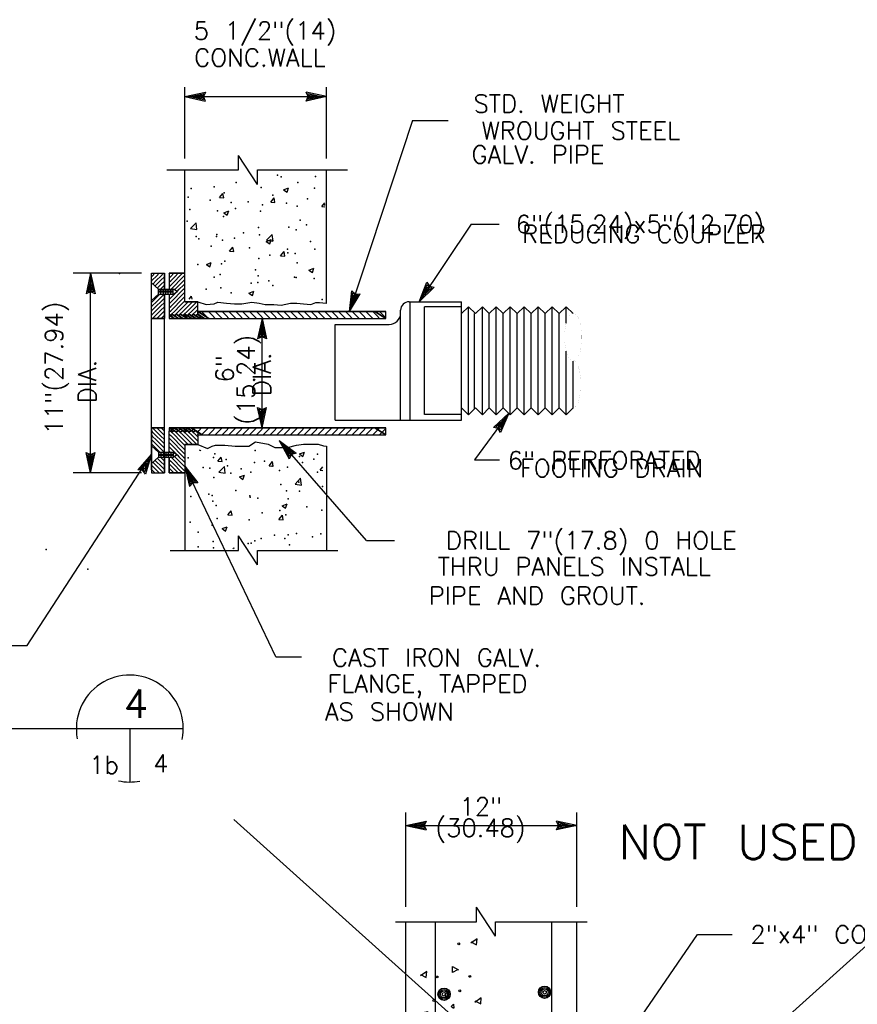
# Model space of a CAD drawing. Extents: x -17 to 2859, y -14 to 3983.
# Tile 14 of 39: x -1 to 5, y 1 to 8. Entities that reach past the tile are written whole.
import ezdxf
from ezdxf.enums import TextEntityAlignment as Align

# ---------------------------------------------------------------- set-up
doc = ezdxf.new("R2010")
doc.units = 0
doc.header["$LTSCALE"] = 25.4
doc.header["$MEASUREMENT"] = 0
doc.layers.get('0').update_dxf_attribs({"linetype": 'CONTINUOUS'})
doc.layers.add('PAN_RS', color=7, linetype='CONTINUOUS')
doc.layers.add('PAN_TS', color=7, linetype='CONTINUOUS')
doc.styles.add('TXT_SHX', font='txt.shx')

# ---------------------------------------------------------------- blocks, each defined once
blk = doc.blocks.new('LT1')
at = {"layer": 'PAN_TS', "color": 24, "linetype": 'CONTINUOUS'}
for p, q in [((0, 0), (-0.0015, -0.000325)), ((-0.0015, -0.000325), (-0.00135, 0)), ((0, 0), (-0.001488, 0.000325)), ((-0.00135, 0), (-0.001488, 0.000325)), ((-0.000387, -0.000013), (-0.001362, 0.000212)), ((-0.001275, 0), (-0.001362, 0.000212)), ((-0.001362, -0.000212), (-0.001275, 0)), ((-0.000763, 0), (-0.001225, 0.0001)), ((-0.001187, 0), (-0.001225, 0.0001)), ((-0.000763, 0), (-0.001225, -0.0001)), ((-0.001225, -0.0001), (-0.001187, 0)), ((-0.000387, -0.000013), (-0.001362, -0.000212))]:
    blk.add_line(p, q, dxfattribs=at)
blk = doc.blocks.new('REBAR3')
at = {"layer": 'PAN_TS', "color": 24, "linetype": 'CONTINUOUS'}
for radius in [0.00482, 0.00374, 0.00274, 0.00138]:
    blk.add_circle((0.00017, -0.0048), radius, dxfattribs=at)
blk = doc.blocks.new('CONC')
at = {"layer": 'PAN_RS', "color": 24, "linetype": 'CONTINUOUS'}
blk.add_line((-0.0007, 0.001762), (-0.000463, 0.001975), dxfattribs=at)
for points in [[(-0.003438, 0.002275), (-0.00365, 0.002638), (-0.003187, 0.002638), (-0.003438, 0.002213)], [(0.002312, 0.002213), (0.0021, 0.001788), (0.002525, 0.00175), (0.002213, 0.002213)], [(-0.00515, 0.00165), (-0.005363, 0.001225), (-0.004938, 0.001187), (-0.005262, 0.00165)], [(-0.002563, 0.001687), (-0.002775, 0.001275), (-0.00235, 0.001225), (-0.002662, 0.001687)], [(-0.000463, 0.002), (-0.000387, 0.001687), (-0.0007, 0.001687)], [(0.000663, 0.000325), (0.000875, 0.0004), (0.000975, 0.000175), (0.000663, 0.000275)], [(-0.0069, -0.000663), (-0.007112, -0.000313), (-0.00665, -0.000313), (-0.0069, -0.000737)], [(-0.000175, -0.000212), (-0.000025, -0.000025), (0.00015, -0.000212), (-0.000138, -0.000237)], [(0.00265, -0.000487), (0.00245, -0.000138), (0.0029, -0.000138), (0.00265, -0.000562)], [(-0.004025, -0.001288), (-0.003825, -0.00115), (-0.00365, -0.001288), (-0.004137, -0.001362)], [(-0.004738, -0.002138), (-0.00495, -0.00255), (-0.004525, -0.002587), (-0.00485, -0.002138)], [(-0.002275, -0.00235), (-0.002488, -0.001988), (-0.002025, -0.001988), (-0.002275, -0.002413)], [(0.000387, -0.001775), (0.000175, -0.0022), (0.0006, -0.002237), (0.000275, -0.001775)], [(0.0047, -0.001475), (0.004488, -0.001888), (0.004913, -0.001925), (0.0046, -0.001475)]]:
    blk.add_lwpolyline(points, dxfattribs=at)
for points in [[(-0.002037, -0.0004), (-0.001837, -0.000037), (-0.001725, -0.000287)], [(-0.002662, -0.001288), (-0.002462, -0.000937), (-0.00235, -0.001188)]]:
    blk.add_lwpolyline(points, close=True, dxfattribs=at)
for centre in [(-0.004448, 0.002453), (-0.002667, 0.002172), (-0.006875, 0.001339), (-0.00151, 0.001266), (0.000417, 0.001224), (0.002135, 0.000984), (-0.005219, 0.000286), (-0.002979, 0.00063), (-0.004417, -0.000349), (-0.000875, -0.000422), (0.001125, -0.000661), (0.004562, -0.000589), (-0.005854, -0.00112), (0.002177, -0.001401), (-0.003438, -0.001964), (-0.001188, -0.001859)]:
    blk.add_circle(centre, 0.0000677, dxfattribs=at)

msp = doc.modelspace()

# ---------------------------------------------------------------- linework, layer by layer
at = {"color": 7, "linetype": 'CONTINUOUS'}
for p, q in [((0.9244, 7.044), (0.9594, 7.0575)), ((0.9244, 7.044), (0.9492, 7.0272)), ((0.9492, 7.0272), (0.9594, 7.0575)), ((0.475, 6.9889), (0.4991, 7.0177)), ((0.475, 6.9889), (0.5049, 6.9863)), ((0.5049, 6.9863), (0.4991, 7.0177)), ((0.8336, 6.9576), (0.8578, 6.9863)), ((0.8635, 6.955), (0.8578, 6.9863)), ((0.8336, 6.9576), (0.8635, 6.955)), ((1.1923, 6.9262), (1.2136, 6.9516)), ((1.1923, 6.9262), (1.2133, 6.9243)), ((0.5042, 6.8827), (0.5393, 6.8962)), ((0.5042, 6.8827), (0.5291, 6.866)), ((0.5291, 6.866), (0.5393, 6.8962)), ((0.2718, 6.7723), (0.3107, 6.8129)), ((0.2718, 6.7723), (0.3162, 6.7654)), ((0.3162, 6.7654), (0.3107, 6.8129)), ((0.8054, 6.6895), (0.8443, 6.7301)), ((0.8499, 6.6826), (0.8443, 6.7301)), ((0.5444, 6.6128), (0.5685, 6.6416)), ((0.5743, 6.6102), (0.5685, 6.6416)), ((0.8027, 6.6814), (0.8377, 6.6949)), ((0.8027, 6.6814), (0.8276, 6.6647)), ((0.8054, 6.6895), (0.8498, 6.6826)), ((0.8276, 6.6647), (0.8377, 6.6949)), ((0.5444, 6.6128), (0.5743, 6.6102)), ((0.903, 6.5815), (0.9271, 6.6102)), ((0.903, 6.5815), (0.9329, 6.5789)), ((0.9329, 6.5789), (0.9271, 6.6102)), ((0.3826, 6.5202), (0.4176, 6.5336)), ((0.3826, 6.5202), (0.4075, 6.5034)), ((0.4075, 6.5034), (0.4176, 6.5336)), ((1.1012, 6.4801), (1.1362, 6.4936)), ((1.126, 6.4634), (1.1362, 6.4936)), ((1.1012, 6.4801), (1.126, 6.4634)), ((0.2614, 6.2756), (0.2792, 6.2969)), ((0.2832, 6.2754), (0.2792, 6.2969)), ((0.6811, 6.3189), (0.7161, 6.3323)), ((0.6811, 6.3189), (0.7059, 6.3021)), ((0.7059, 6.3021), (0.7161, 6.3323)), ((0.3316, 5.2207), (0.3409, 5.2144)), ((0.3409, 5.2144), (0.3431, 5.2207)), ((1.0346, 5.1911), (1.0696, 5.2045)), ((1.0346, 5.1911), (1.0595, 5.1743)), ((1.0595, 5.1743), (1.0696, 5.2045)), ((0.4633, 5.1398), (0.4874, 5.1686)), ((0.4633, 5.1398), (0.4931, 5.1372)), ((0.4931, 5.1372), (0.4874, 5.1686)), ((0.8219, 5.1085), (0.846, 5.1372)), ((0.8518, 5.1059), (0.846, 5.1372)), ((0.2322, 5.0577), (0.2322, 4.5147)), ((0.4706, 5.0629), (0.5096, 5.1034)), ((0.4706, 5.0629), (0.5151, 5.056)), ((0.5151, 5.056), (0.5096, 5.1034)), ((0.6145, 5.0298), (0.6495, 5.0433)), ((0.6394, 5.013), (0.6495, 5.0433)), ((0.8219, 5.1085), (0.8518, 5.1059)), ((1.1805, 5.0771), (1.1995, 5.0997)), ((1.1805, 5.0771), (1.1995, 5.0754)), ((0.6145, 5.0298), (0.6394, 5.013)), ((1.0043, 4.9801), (1.0432, 5.0207)), ((1.0043, 4.9801), (1.0487, 4.9732)), ((1.0487, 4.9732), (1.0432, 5.0207)), ((0.913, 4.8285), (0.948, 4.842)), ((0.9379, 4.8117), (0.948, 4.842)), ((0.5326, 4.7637), (0.5567, 4.7925)), ((0.5625, 4.7611), (0.5567, 4.7925)), ((0.913, 4.8285), (0.9378, 4.8117)), ((0.5326, 4.7637), (0.5625, 4.7611)), ((0.8913, 4.7324), (0.9154, 4.7611)), ((0.8913, 4.7324), (0.9212, 4.7298)), ((0.9212, 4.7298), (0.9154, 4.7611)), ((0.4929, 4.6673), (0.5279, 4.6807)), ((0.4929, 4.6673), (0.5178, 4.6505)), ((0.5178, 4.6505), (0.5279, 4.6807)), ((1.5042, 4.585), (1.7022, 4.585)), ((0.5682, 4.5256), (0.5759, 4.5336)), ((0.5768, 4.5254), (0.5759, 4.5336)), ((0.5742, 2.6284), (5.9937, -2.2414)), ((0.5742, -2.2414), (5.9937, 2.6284))]:
    msp.add_line(p, q, dxfattribs=at)
for points in [[(0.3222, 6.2577), (0.382, 6.2392), (0.4381, 6.2435), (0.464, 6.2565), (0.5243, 6.2478), (0.5804, 6.2435), (0.6322, 6.2435), (0.7012, 6.2565), (0.7529, 6.2478), (0.7961, 6.2392), (0.8565, 6.2392), (0.9082, 6.2349), (0.9729, 6.2478), (1.016, 6.2478), (1.0635, 6.2435), (1.1153, 6.2392), (1.1498, 6.2522), (1.1756, 6.2522), (1.2231, 6.2478), (1.2255, 6.2478)], [(0.3222, 5.2577), (0.3916, 5.2286), (0.4236, 5.2446), (0.4476, 5.2526), (0.5116, 5.2526), (0.5836, 5.2446), (0.6796, 5.2446), (0.7276, 5.2766), (0.8155, 5.2606), (0.8635, 5.2366), (0.9515, 5.2366), (1.0155, 5.2526), (1.0635, 5.2606), (1.0875, 5.2606), (1.1675, 5.2606), (1.2045, 5.2481), (1.2255, 5.2464)]]:
    msp.add_lwpolyline(points, dxfattribs=at)
for p in [(0.8813, 7.1469), (0.9071, 7.1351), (1.1483, 7.1356), (0.2767, 7.0521), (0.4379, 7.0647), (0.5925, 7.0937), (0.7676, 7.0603), (1.0243, 7.0955), (1.1409, 7.055), (0.2554, 6.9908), (0.5079, 7.0228), (0.8493, 7.005), (1.0913, 6.9794), (0.2661, 6.9049), (0.4095, 6.9712), (0.5577, 6.9549), (0.5861, 6.913), (0.6764, 6.9599), (0.7755, 6.9379), (0.9434, 6.9486), (1.0182, 6.929), (1.2103, 6.9374), (0.461, 6.8965), (0.5018, 6.8563), (0.7615, 6.8938), (0.2493, 6.8243), (0.7487, 6.78), (0.9597, 6.7823), (1.0403, 6.83), (1.0849, 6.7987), (0.3122, 6.7157), (0.3294, 6.6993), (0.4546, 6.7157), (0.4571, 6.7299), (0.5791, 6.7044), (0.644, 6.7407), (0.7554, 6.7274), (1.0122, 6.7626), (0.4176, 6.6485), (0.4958, 6.6899), (0.6845, 6.6373), (0.846, 6.6931), (1.1129, 6.6819), (0.7494, 6.5609), (0.8282, 6.585), (0.9514, 6.626), (0.9534, 6.6015), (1.0061, 6.5961), (1.1427, 6.6265), (0.3231, 6.5185), (0.4897, 6.5234), (0.5124, 6.5435), (1.0196, 6.5317), (0.4364, 6.4316), (0.4796, 6.4503), (0.728, 6.4816), (0.7465, 6.439), (1, 6.4297), (1.0112, 6.4292), (1.0134, 6.4277), (1.1394, 6.4219), (0.4836, 6.357), (0.6967, 6.3878), (0.7433, 6.3945), (0.8218, 6.4043), (0.8478, 6.3718), (0.3809, 6.3463), (0.5562, 6.3218), (1.1955, 6.2736), (0.441, 5.1919), (0.7251, 5.2153), (1.1617, 5.1898), (0.2555, 5.1642), (0.4335, 5.1653), (0.5224, 5.1529), (0.7208, 5.1318), (0.7893, 5.1416), (1.0366, 5.1734), (1.0562, 5.1303), (1.1365, 5.1556), (0.3609, 5.097), (0.4062, 5.0904), (0.5314, 5.1068), (0.5533, 5.0555), (0.6278, 5.0857), (0.6946, 5.0629), (0.8449, 5.1055), (0.8947, 5.0745), (0.9514, 5.0981), (1.1616, 5.0632), (0.2617, 5.0054), (0.435, 5.0254), (0.905, 4.9761), (1.0302, 4.9926), (0.3999, 4.9097), (0.5893, 4.9346), (0.9453, 4.9317), (1.0358, 4.9306), (1.1978, 4.9637), (0.2747, 4.8932), (0.4229, 4.8987), (0.4289, 4.859), (0.6886, 4.8965), (0.6898, 4.8875), (0.7442, 4.8805), (0.9567, 4.8762), (0.4526, 4.8305), (0.7735, 4.779), (0.8987, 4.7954), (0.9392, 4.7652), (1.088, 4.8204), (1.1918, 4.7972), (0.2683, 4.7124), (0.4577, 4.7374), (0.6825, 4.73), (0.3255, 4.6433), (0.4228, 4.6925), (1.0152, 4.6322), (1.1857, 4.6308), (0.431, 4.5761), (0.6764, 4.5636), (0.6979, 4.5648), (0.7236, 4.5822), (0.7671, 4.5982), (0.8593, 4.6207), (0.9331, 4.5988), (0.9565, 4.6231), (1.1263, 4.6094), (0.3262, 4.5402), (0.432, 4.5321), (0.9648, 4.5535)]:
    msp.add_point(p, dxfattribs=at)
at = {"layer": 'PAN_TS', "color": 7, "linetype": 'CONTINUOUS'}
for p, q in [((0.2322, 7.2627), (0.2322, 7.7627)), ((1.2255, 7.2627), (1.2255, 7.7627)), ((0.2322, 7.6967), (1.2255, 7.6967)), ((1.8288, 7.5289), (1.3856, 6.1897)), ((1.8288, 7.5289), (2.0788, 7.5289)), ((0.6082, 7.1827), (0.6082, 7.2847)), ((0.7422, 7.0817), (0.6082, 7.2847)), ((0.1061, 7.1827), (0.6082, 7.1827)), ((0.2322, 6.4577), (0.2322, 7.1827)), ((0.7422, 7.0817), (0.7422, 7.1827)), ((0.7422, 7.1827), (1.3726, 7.1827)), ((1.2255, 6.2478), (1.2255, 7.1827)), ((2.2395, 6.8016), (1.8742, 6.2587)), ((2.2395, 6.8016), (2.4355, 6.8016)), ((-0.0728, 6.4577), (-0.5508, 6.4577)), ((-0.4288, 5.0577), (-0.4288, 6.4577)), ((-0.0028, 6.4577), (0.0892, 6.4577)), ((-0.0028, 5.0797), (-0.0028, 6.4577)), ((-0.0028, 6.4327), (0.0032, 6.4387)), ((0.0032, 6.4387), (0.0222, 6.4577)), ((0.0032, 6.4087), (0.0332, 6.4387)), ((0.0332, 6.4387), (0.0522, 6.4577)), ((0.0332, 6.4087), (0.0632, 6.4387)), ((0.0632, 6.4387), (0.0822, 6.4577)), ((0.0632, 6.4087), (0.0882, 6.4337)), ((0.0892, 6.3477), (0.0892, 6.4577)), ((0.1222, 6.4577), (0.2322, 6.4577)), ((0.1222, 6.4547), (0.1252, 6.4577)), ((0.1222, 6.4247), (0.1332, 6.4357)), ((0.1332, 6.4357), (0.1552, 6.4577)), ((0.1332, 6.4057), (0.1632, 6.4357)), ((0.1632, 6.4357), (0.1852, 6.4577)), ((0.1632, 6.4057), (0.1932, 6.4357)), ((0.1932, 6.4357), (0.2152, 6.4577)), ((0.1932, 6.4057), (0.2232, 6.4357)), ((0.2232, 6.4357), (0.2322, 6.4447)), ((0.2322, 6.2577), (0.2322, 6.4577)), ((-0.0028, 6.4027), (0.0032, 6.4087)), ((0.0462, 6.3477), (-0.0028, 6.3917)), ((0.0072, 6.3827), (0.0332, 6.4087)), ((0.0222, 6.3677), (0.0332, 6.3787)), ((0.0332, 6.3787), (0.0632, 6.4087)), ((0.0382, 6.3537), (0.0632, 6.3787)), ((0.0632, 6.3787), (0.0882, 6.4037)), ((0.0632, 6.3487), (0.0882, 6.3737)), ((0.1222, 6.3947), (0.1332, 6.4057)), ((0.1222, 6.3647), (0.1332, 6.3757)), ((0.1332, 6.3757), (0.1632, 6.4057)), ((0.1352, 6.3477), (0.1632, 6.3757)), ((0.1632, 6.3757), (0.1932, 6.4057)), ((0.1632, 6.3457), (0.1932, 6.3757)), ((0.1932, 6.3757), (0.2232, 6.4057)), ((0.1932, 6.3457), (0.2232, 6.3757)), ((0.2232, 6.4057), (0.2322, 6.4147)), ((0.2232, 6.3757), (0.2322, 6.3847)), ((0.2232, 6.3457), (0.2322, 6.3547)), ((0.0462, 6.3117), (-0.0028, 6.2677)), ((0.0032, 6.2587), (0.0332, 6.2887)), ((0.0332, 6.2887), (0.0572, 6.3127)), ((0.0332, 6.2587), (0.0632, 6.2887)), ((0.0462, 6.3477), (0.1532, 6.3477)), ((0.0462, 6.3127), (0.1532, 6.3127)), ((0.0472, 6.3127), (0.0472, 6.3477)), ((0.0552, 6.3237), (0.0552, 6.3377)), ((0.0622, 6.3477), (0.0632, 6.3487)), ((0.0632, 6.2887), (0.0882, 6.3137)), ((0.0632, 6.2587), (0.0882, 6.2837)), ((0.0642, 6.3127), (0.0642, 6.3477)), ((0.0722, 6.3237), (0.0722, 6.3377)), ((0.0812, 6.3127), (0.0812, 6.3477)), ((0.0882, 6.3237), (0.0882, 6.3377)), ((0.0892, 5.0797), (0.0892, 6.3127)), ((0.0982, 6.3127), (0.0982, 6.3477)), ((0.1062, 6.3237), (0.1062, 6.3377)), ((0.1162, 6.3127), (0.1162, 6.3477)), ((0.1222, 6.3127), (0.1222, 6.1637)), ((0.1222, 6.3047), (0.1302, 6.3127)), ((0.1222, 6.2747), (0.1332, 6.2857)), ((0.1242, 6.3237), (0.1242, 6.3377)), ((0.1332, 6.2857), (0.1632, 6.3157)), ((0.1332, 6.2557), (0.1632, 6.2857)), ((0.1342, 6.3127), (0.1342, 6.3477)), ((0.1412, 6.3237), (0.1412, 6.3377)), ((0.1502, 6.3127), (0.1502, 6.3477)), ((0.1782, 6.3307), (0.1532, 6.3477)), ((0.1532, 6.3127), (0.1782, 6.3307)), ((0.1602, 6.3427), (0.1632, 6.3457)), ((0.1632, 6.3157), (0.1752, 6.3277)), ((0.1632, 6.2857), (0.1932, 6.3157)), ((0.1632, 6.2557), (0.1932, 6.2857)), ((0.1782, 6.3307), (0.1932, 6.3457)), ((0.1932, 6.3157), (0.2232, 6.3457)), ((0.1932, 6.2857), (0.2232, 6.3157)), ((0.1932, 6.2557), (0.2232, 6.2857)), ((0.2232, 6.3157), (0.2322, 6.3247)), ((0.2232, 6.2857), (0.2322, 6.2947)), ((-0.0028, 6.2527), (0.0032, 6.2587)), ((-0.0028, 6.2227), (0.0032, 6.2287)), ((0.0032, 6.2287), (0.0332, 6.2587)), ((0.0032, 6.1987), (0.0332, 6.2287)), ((0.0332, 6.2287), (0.0632, 6.2587)), ((0.0332, 6.1987), (0.0632, 6.2287)), ((0.0632, 6.2287), (0.0882, 6.2537)), ((0.0632, 6.1987), (0.0882, 6.2237)), ((0.1222, 6.2447), (0.1332, 6.2557)), ((0.1222, 6.2147), (0.1332, 6.2257)), ((0.1332, 6.2257), (0.1632, 6.2557)), ((0.1332, 6.1957), (0.1632, 6.2257)), ((0.1632, 6.2257), (0.1932, 6.2557)), ((0.1632, 6.1957), (0.1932, 6.2257)), ((0.1932, 6.2257), (0.2232, 6.2557)), ((0.1932, 6.1957), (0.2232, 6.2257)), ((0.2232, 6.2557), (0.2322, 6.2647)), ((0.2232, 6.2257), (0.2532, 6.2557)), ((0.2232, 6.1957), (0.2532, 6.2257)), ((0.2322, 6.2577), (0.3222, 6.2577)), ((0.2532, 6.2557), (0.2552, 6.2577)), ((0.2532, 6.2257), (0.2832, 6.2557)), ((0.2532, 6.1957), (0.2832, 6.2257)), ((0.2832, 6.2557), (0.2852, 6.2577)), ((0.2832, 6.2257), (0.3132, 6.2557)), ((0.2832, 6.1957), (0.3132, 6.2257)), ((0.3132, 6.2557), (0.3152, 6.2577)), ((0.3132, 6.2257), (0.3222, 6.2347)), ((0.3222, 6.1707), (0.3222, 6.2577)), ((1.8042, 6.2587), (2.1702, 6.2587)), ((1.8122, 5.4277), (1.8122, 6.2587)), ((2.1702, 6.2237), (1.9112, 6.2237)), ((1.9112, 5.4677), (1.9112, 6.2237)), ((2.1702, 5.4277), (2.1702, 6.2587)), ((2.1702, 6.1757), (2.2192, 6.2237)), ((2.2682, 6.1757), (2.2192, 6.2237)), ((2.2192, 5.4657), (2.2192, 6.2237)), ((2.2682, 6.1757), (2.3172, 6.2237)), ((2.3662, 6.1757), (2.3172, 6.2237)), ((2.3172, 5.4657), (2.3172, 6.2237)), ((2.3662, 6.1757), (2.4152, 6.2237)), ((2.4642, 6.1757), (2.4152, 6.2237)), ((2.4152, 5.4657), (2.4152, 6.2237)), ((2.4642, 6.1757), (2.5132, 6.2237)), ((2.5112, 5.4657), (2.5112, 6.2237)), ((2.5622, 6.1757), (2.5132, 6.2237)), ((2.5622, 6.1757), (2.6112, 6.2237)), ((2.6602, 6.1757), (2.6112, 6.2237)), ((2.6112, 5.4657), (2.6112, 6.2237)), ((2.6602, 6.1757), (2.7092, 6.2237)), ((2.7582, 6.1757), (2.7092, 6.2237)), ((2.7092, 5.4657), (2.7092, 6.2237)), ((2.7582, 6.1757), (2.8072, 6.2237)), ((2.8562, 6.1757), (2.8072, 6.2237)), ((2.8072, 5.4657), (2.8072, 6.2237)), ((2.8562, 6.1757), (2.9052, 6.2237)), ((2.9542, 6.1757), (2.9052, 6.2237)), ((2.9052, 6.1087), (2.9052, 6.2237)), ((-0.0028, 6.1927), (0.0032, 6.1987)), ((-0.0028, 6.1627), (0.0032, 6.1687)), ((0.0032, 6.1687), (0.0332, 6.1987)), ((0.0062, 6.1417), (0.0332, 6.1687)), ((0.0332, 6.1687), (0.0632, 6.1987)), ((0.0362, 6.1417), (0.0632, 6.1687)), ((0.0632, 6.1687), (0.0882, 6.1937)), ((0.0662, 6.1417), (0.0882, 6.1637)), ((0.1222, 6.1847), (0.1332, 6.1957)), ((0.1222, 6.1637), (0.1262, 6.1607)), ((0.1422, 6.1707), (0.1262, 6.1607)), ((0.1322, 6.1647), (0.1332, 6.1657)), ((0.1332, 6.1657), (0.1632, 6.1957)), ((0.1372, 6.1617), (0.1342, 6.1657)), ((0.1572, 6.1417), (0.1372, 6.1617)), ((0.1412, 6.1707), (0.1572, 6.1607)), ((0.1722, 6.1707), (0.1572, 6.1607)), ((0.1602, 6.1627), (0.1632, 6.1657)), ((0.1632, 6.1657), (0.1932, 6.1957)), ((0.1722, 6.1707), (0.1872, 6.1607)), ((0.2052, 6.1417), (0.1852, 6.1617)), ((0.2022, 6.1707), (0.1872, 6.1607)), ((0.1902, 6.1627), (0.1932, 6.1657)), ((0.1932, 6.1657), (0.2232, 6.1957)), ((0.2022, 6.1707), (0.2172, 6.1607)), ((0.2322, 6.1707), (0.2172, 6.1607)), ((0.2202, 6.1627), (0.2232, 6.1657)), ((0.2232, 6.1657), (0.2532, 6.1957)), ((0.2332, 6.1617), (0.2282, 6.1667)), ((0.2322, 6.1707), (0.2472, 6.1607)), ((0.2532, 6.1417), (0.2332, 6.1617)), ((0.2622, 6.1707), (0.2472, 6.1607)), ((0.2502, 6.1627), (0.2532, 6.1657)), ((0.2532, 6.1657), (0.2832, 6.1957)), ((0.2622, 6.1707), (0.2772, 6.1607)), ((0.2922, 6.1707), (0.2772, 6.1607)), ((0.2802, 6.1627), (0.2832, 6.1657)), ((0.2812, 6.1617), (0.2802, 6.1627)), ((0.3012, 6.1417), (0.2812, 6.1617)), ((0.2832, 6.1657), (0.3132, 6.1957)), ((0.2922, 6.1707), (0.3072, 6.1607)), ((0.3222, 6.1707), (0.3072, 6.1607)), ((0.3102, 6.1627), (0.3132, 6.1657)), ((0.3132, 6.1957), (0.3222, 6.2047)), ((0.3132, 6.1657), (0.3222, 6.1747)), ((0.3292, 6.1617), (0.3212, 6.1697)), ((0.3222, 6.1897), (1.6402, 6.1897)), ((0.3492, 6.1417), (0.3292, 6.1617)), ((0.3772, 6.1617), (0.3492, 6.1897)), ((0.3972, 6.1417), (0.3772, 6.1617)), ((0.4252, 6.1617), (0.3972, 6.1897)), ((0.4452, 6.1417), (0.4252, 6.1617)), ((0.4732, 6.1617), (0.4452, 6.1897)), ((0.4932, 6.1417), (0.4732, 6.1617)), ((0.5212, 6.1617), (0.4932, 6.1897)), ((0.5412, 6.1417), (0.5212, 6.1617)), ((0.5692, 6.1617), (0.5412, 6.1897)), ((0.5892, 6.1417), (0.5692, 6.1617)), ((0.6172, 6.1617), (0.5892, 6.1897)), ((0.6372, 6.1417), (0.6172, 6.1617)), ((0.6652, 6.1617), (0.6372, 6.1897)), ((0.6852, 6.1417), (0.6652, 6.1617)), ((0.7132, 6.1617), (0.6852, 6.1897)), ((0.7332, 6.1417), (0.7132, 6.1617)), ((0.7612, 6.1617), (0.7332, 6.1897)), ((0.7812, 6.1417), (0.7612, 6.1617)), ((0.8092, 6.1617), (0.7812, 6.1897)), ((0.8292, 6.1417), (0.8092, 6.1617)), ((0.8572, 6.1617), (0.8292, 6.1897)), ((0.8772, 6.1417), (0.8572, 6.1617)), ((0.9052, 6.1617), (0.8772, 6.1897)), ((0.9252, 6.1417), (0.9052, 6.1617)), ((0.9532, 6.1617), (0.9252, 6.1897)), ((0.9732, 6.1417), (0.9532, 6.1617)), ((1.0012, 6.1617), (0.9732, 6.1897)), ((1.0212, 6.1417), (1.0012, 6.1617)), ((1.0492, 6.1617), (1.0212, 6.1897)), ((1.0692, 6.1417), (1.0492, 6.1617)), ((1.0972, 6.1617), (1.0692, 6.1897)), ((1.1172, 6.1417), (1.0972, 6.1617)), ((1.1452, 6.1617), (1.1172, 6.1897)), ((1.1652, 6.1417), (1.1452, 6.1617)), ((1.1932, 6.1617), (1.1652, 6.1897)), ((1.2132, 6.1417), (1.1932, 6.1617)), ((1.2412, 6.1617), (1.2132, 6.1897)), ((1.2612, 6.1417), (1.2412, 6.1617)), ((1.2892, 6.1617), (1.2612, 6.1897)), ((1.3092, 6.1417), (1.2892, 6.1617)), ((1.3372, 6.1617), (1.3092, 6.1897)), ((1.3572, 6.1417), (1.3372, 6.1617)), ((1.3852, 6.1617), (1.3572, 6.1897)), ((1.4052, 6.1417), (1.3852, 6.1617)), ((1.4332, 6.1617), (1.4052, 6.1897)), ((1.4532, 6.1417), (1.4332, 6.1617)), ((1.4812, 6.1617), (1.4532, 6.1897)), ((1.5012, 6.1417), (1.4812, 6.1617)), ((1.5292, 6.1617), (1.5012, 6.1897)), ((1.5492, 6.1417), (1.5292, 6.1617)), ((1.5772, 6.1617), (1.5492, 6.1897)), ((1.5972, 6.1417), (1.5772, 6.1617)), ((1.6252, 6.1617), (1.5972, 6.1897)), ((1.6402, 6.1467), (1.6252, 6.1617)), ((1.7442, 5.4277), (1.7442, 6.1987)), ((2.2632, 5.5087), (2.2632, 6.1757)), ((2.3662, 5.5087), (2.3662, 6.1757)), ((2.4642, 5.5087), (2.4642, 6.1757)), ((2.5622, 5.5087), (2.5622, 6.1757)), ((2.6602, 5.5087), (2.6602, 6.1757)), ((2.7582, 5.5087), (2.7582, 6.1757)), ((2.8552, 5.5087), (2.8552, 6.1757)), ((-0.0028, 6.1417), (0.0892, 6.1417)), ((0.1232, 6.1417), (1.6402, 6.1417)), ((0.7732, 5.3737), (0.7732, 6.1417)), ((1.2852, 6.0987), (1.6642, 6.0987)), ((1.2852, 5.4277), (1.2852, 6.0987)), ((2.9052, 5.4657), (2.9052, 5.9117)), ((2.9542, 5.5087), (2.9542, 5.8427)), ((2.1702, 5.4677), (1.9112, 5.4677)), ((2.1702, 5.5137), (2.2192, 5.4657)), ((2.2682, 5.5137), (2.2192, 5.4657)), ((2.5022, 5.4767), (2.2612, 5.1502)), ((2.2682, 5.5137), (2.3172, 5.4657)), ((2.3662, 5.5137), (2.3172, 5.4657)), ((2.3662, 5.5137), (2.4152, 5.4657)), ((2.4642, 5.5137), (2.4152, 5.4657)), ((2.4642, 5.5137), (2.5132, 5.4657)), ((2.5622, 5.5137), (2.5132, 5.4657)), ((2.5622, 5.5137), (2.6112, 5.4657)), ((2.6602, 5.5137), (2.6112, 5.4657)), ((2.6602, 5.5137), (2.7092, 5.4657)), ((2.7582, 5.5137), (2.7092, 5.4657)), ((2.7582, 5.5137), (2.8072, 5.4657)), ((2.8562, 5.5137), (2.8072, 5.4657)), ((2.8562, 5.5137), (2.9052, 5.4657)), ((2.9542, 5.5137), (2.9052, 5.4657)), ((1.2852, 5.4277), (2.1702, 5.4277)), ((-0.0028, 5.3737), (0.0892, 5.3737)), ((-0.0028, 5.3527), (0.0032, 5.3467)), ((-0.0028, 5.3227), (0.0032, 5.3167)), ((0.0032, 5.3467), (0.0332, 5.3167)), ((0.0032, 5.3167), (0.0332, 5.2867)), ((0.0062, 5.3737), (0.0332, 5.3467)), ((0.0332, 5.3467), (0.0632, 5.3167)), ((0.0332, 5.3167), (0.0632, 5.2867)), ((0.0362, 5.3737), (0.0632, 5.3467)), ((0.0632, 5.3467), (0.0882, 5.3217)), ((0.0632, 5.3167), (0.0882, 5.2917)), ((0.0662, 5.3737), (0.0882, 5.3517)), ((0.1222, 5.3517), (0.1262, 5.3547)), ((0.1222, 5.2027), (0.1222, 5.3517)), ((0.1222, 5.3307), (0.1332, 5.3197)), ((0.1232, 5.3737), (1.6402, 5.3737)), ((0.1422, 5.3447), (0.1262, 5.3547)), ((0.1322, 5.3507), (0.1332, 5.3497)), ((0.1332, 5.3497), (0.1632, 5.3197)), ((0.1332, 5.3197), (0.1632, 5.2897)), ((0.1372, 5.3537), (0.1342, 5.3497)), ((0.1572, 5.3737), (0.1372, 5.3537)), ((0.1412, 5.3447), (0.1572, 5.3547)), ((0.1722, 5.3447), (0.1572, 5.3547)), ((0.1602, 5.3527), (0.1632, 5.3497)), ((0.1632, 5.3497), (0.1932, 5.3197)), ((0.1632, 5.3197), (0.1932, 5.2897)), ((0.1722, 5.3447), (0.1872, 5.3547)), ((0.2052, 5.3737), (0.1852, 5.3537)), ((0.2022, 5.3447), (0.1872, 5.3547)), ((0.1902, 5.3527), (0.1932, 5.3497)), ((0.1932, 5.3497), (0.2232, 5.3197)), ((0.1932, 5.3197), (0.2232, 5.2897)), ((0.2022, 5.3447), (0.2172, 5.3547)), ((0.2322, 5.3447), (0.2172, 5.3547)), ((0.2202, 5.3527), (0.2232, 5.3497)), ((0.2232, 5.3497), (0.2532, 5.3197)), ((0.2232, 5.3197), (0.2532, 5.2897)), ((0.2332, 5.3537), (0.2282, 5.3487)), ((0.2322, 5.3447), (0.2472, 5.3547)), ((0.2532, 5.3737), (0.2332, 5.3537)), ((0.2622, 5.3447), (0.2472, 5.3547)), ((0.2502, 5.3527), (0.2532, 5.3497)), ((0.2532, 5.3497), (0.2832, 5.3197)), ((0.2532, 5.3197), (0.2832, 5.2897)), ((0.2622, 5.3447), (0.2772, 5.3547)), ((0.2922, 5.3447), (0.2772, 5.3547)), ((0.2812, 5.3537), (0.2802, 5.3527)), ((0.2802, 5.3527), (0.2832, 5.3497)), ((0.3012, 5.3737), (0.2812, 5.3537)), ((0.2832, 5.3497), (0.3132, 5.3197)), ((0.2832, 5.3197), (0.3132, 5.2897)), ((0.2922, 5.3447), (0.3072, 5.3547)), ((0.3222, 5.3447), (0.3072, 5.3547)), ((0.3102, 5.3527), (0.3132, 5.3497)), ((0.3132, 5.3497), (0.3222, 5.3407)), ((0.3132, 5.3197), (0.3222, 5.3107)), ((0.3292, 5.3537), (0.3212, 5.3457)), ((0.3222, 5.3447), (0.3222, 5.2577)), ((0.3222, 5.3257), (1.6402, 5.3257)), ((0.3492, 5.3737), (0.3292, 5.3537)), ((0.3772, 5.3537), (0.3492, 5.3257)), ((0.3972, 5.3737), (0.3772, 5.3537)), ((0.4252, 5.3537), (0.3972, 5.3257)), ((0.4452, 5.3737), (0.4252, 5.3537)), ((0.4732, 5.3537), (0.4452, 5.3257)), ((0.4932, 5.3737), (0.4732, 5.3537)), ((0.5212, 5.3537), (0.4932, 5.3257)), ((0.5412, 5.3737), (0.5212, 5.3537)), ((0.5692, 5.3537), (0.5412, 5.3257)), ((0.5892, 5.3737), (0.5692, 5.3537)), ((0.6172, 5.3537), (0.5892, 5.3257)), ((0.6372, 5.3737), (0.6172, 5.3537)), ((0.6652, 5.3537), (0.6372, 5.3257)), ((0.6852, 5.3737), (0.6652, 5.3537)), ((0.7132, 5.3537), (0.6852, 5.3257)), ((0.7332, 5.3737), (0.7132, 5.3537)), ((0.7612, 5.3537), (0.7332, 5.3257)), ((0.7812, 5.3737), (0.7612, 5.3537)), ((0.8092, 5.3537), (0.7812, 5.3257)), ((0.8292, 5.3737), (0.8092, 5.3537)), ((0.8572, 5.3537), (0.8292, 5.3257)), ((0.8772, 5.3737), (0.8572, 5.3537)), ((0.9052, 5.3537), (0.8772, 5.3257)), ((0.9252, 5.3737), (0.9052, 5.3537)), ((0.9532, 5.3537), (0.9252, 5.3257)), ((0.9732, 5.3737), (0.9532, 5.3537)), ((1.0012, 5.3537), (0.9732, 5.3257)), ((1.0212, 5.3737), (1.0012, 5.3537)), ((1.0492, 5.3537), (1.0212, 5.3257)), ((1.0692, 5.3737), (1.0492, 5.3537)), ((1.0972, 5.3537), (1.0692, 5.3257)), ((1.1172, 5.3737), (1.0972, 5.3537)), ((1.1452, 5.3537), (1.1172, 5.3257)), ((1.1652, 5.3737), (1.1452, 5.3537)), ((1.1932, 5.3537), (1.1652, 5.3257)), ((1.2132, 5.3737), (1.1932, 5.3537)), ((1.2412, 5.3537), (1.2132, 5.3257)), ((1.2612, 5.3737), (1.2412, 5.3537)), ((1.2892, 5.3537), (1.2612, 5.3257)), ((1.3092, 5.3737), (1.2892, 5.3537)), ((1.3372, 5.3537), (1.3092, 5.3257)), ((1.3572, 5.3737), (1.3372, 5.3537)), ((1.3852, 5.3537), (1.3572, 5.3257)), ((1.4052, 5.3737), (1.3852, 5.3537)), ((1.4332, 5.3537), (1.4052, 5.3257)), ((1.4532, 5.3737), (1.4332, 5.3537)), ((1.4812, 5.3537), (1.4532, 5.3257)), ((1.5012, 5.3737), (1.4812, 5.3537)), ((1.5292, 5.3537), (1.5012, 5.3257)), ((1.5492, 5.3737), (1.5292, 5.3537)), ((1.5772, 5.3537), (1.5492, 5.3257)), ((1.5972, 5.3737), (1.5772, 5.3537)), ((1.6252, 5.3537), (1.5972, 5.3257)), ((1.6402, 5.3687), (1.6252, 5.3537)), ((-0.0028, 5.2927), (0.0032, 5.2867)), ((-0.0028, 5.2627), (0.0032, 5.2567)), ((0.0462, 5.2037), (-0.0028, 5.2477)), ((0.0032, 5.2867), (0.0332, 5.2567)), ((0.0032, 5.2567), (0.0332, 5.2267)), ((0.0332, 5.2867), (0.0632, 5.2567)), ((0.0332, 5.2567), (0.0632, 5.2267)), ((0.0632, 5.2867), (0.0882, 5.2617)), ((0.0632, 5.2567), (0.0882, 5.2317)), ((0.1222, 5.3007), (0.1332, 5.2897)), ((0.1222, 5.2707), (0.1332, 5.2597)), ((0.1332, 5.2897), (0.1632, 5.2597)), ((0.1332, 5.2597), (0.1632, 5.2297)), ((0.1632, 5.2897), (0.1932, 5.2597)), ((0.1632, 5.2597), (0.1932, 5.2297)), ((0.1932, 5.2897), (0.2232, 5.2597)), ((0.1932, 5.2597), (0.2232, 5.2297)), ((0.2232, 5.2897), (0.2532, 5.2597)), ((0.2232, 5.2597), (0.2322, 5.2507)), ((0.2322, 5.2577), (0.2322, 5.0577)), ((0.2322, 5.2577), (0.3222, 5.2577)), ((0.2532, 5.2897), (0.2832, 5.2597)), ((0.2532, 5.2597), (0.2552, 5.2577)), ((0.2832, 5.2897), (0.3132, 5.2597)), ((0.2832, 5.2597), (0.2852, 5.2577)), ((0.3132, 5.2897), (0.3222, 5.2807)), ((0.3132, 5.2597), (0.3152, 5.2577)), ((1.5042, 4.585), (0.9015, 5.2755)), ((-0.8725, 3.8474), (-0.0028, 5.1907)), ((0.0332, 5.2267), (0.0572, 5.2027)), ((0.0462, 5.2027), (0.1532, 5.2027)), ((0.0472, 5.2027), (0.0472, 5.1677)), ((0.0552, 5.1917), (0.0552, 5.1777)), ((0.0632, 5.2267), (0.0882, 5.2017)), ((0.0642, 5.2027), (0.0642, 5.1677)), ((0.0722, 5.1917), (0.0722, 5.1777)), ((0.0812, 5.2027), (0.0812, 5.1677)), ((0.0882, 5.1917), (0.0882, 5.1777)), ((0.0982, 5.2027), (0.0982, 5.1677)), ((0.1062, 5.1917), (0.1062, 5.1777)), ((0.1162, 5.2027), (0.1162, 5.1677)), ((0.1222, 5.2407), (0.1332, 5.2297)), ((0.1222, 5.2107), (0.1302, 5.2027)), ((0.1242, 5.1917), (0.1242, 5.1777)), ((0.1332, 5.2297), (0.1632, 5.1997)), ((0.1342, 5.2027), (0.1342, 5.1677)), ((0.1412, 5.1917), (0.1412, 5.1777)), ((0.1502, 5.2027), (0.1502, 5.1677)), ((0.1532, 5.2027), (0.1782, 5.1847)), ((0.1782, 5.1847), (0.1532, 5.1677)), ((0.1632, 5.2297), (0.1932, 5.1997)), ((0.1632, 5.1997), (0.1752, 5.1877)), ((0.1782, 5.1847), (0.1932, 5.1697)), ((0.1932, 5.2297), (0.2232, 5.1997)), ((0.1932, 5.1997), (0.2232, 5.1697)), ((0.2232, 5.2297), (0.2322, 5.2207)), ((0.2232, 5.1997), (0.2322, 5.1907)), ((1.2255, 5.2464), (1.2255, 4.5147)), ((0.0462, 5.1677), (-0.0028, 5.1237)), ((-0.0028, 5.1127), (0.0032, 5.1067)), ((0.0072, 5.1327), (0.0332, 5.1067)), ((0.0222, 5.1477), (0.0332, 5.1367)), ((0.0332, 5.1367), (0.0632, 5.1067)), ((0.0382, 5.1617), (0.0632, 5.1367)), ((0.0462, 5.1677), (0.1532, 5.1677)), ((0.0622, 5.1677), (0.0632, 5.1667)), ((0.0632, 5.1667), (0.0882, 5.1417)), ((0.0632, 5.1367), (0.0882, 5.1117)), ((0.0892, 5.1677), (0.0892, 5.0577)), ((0.1222, 5.1677), (0.1222, 5.0577)), ((0.1222, 5.1507), (0.1332, 5.1397)), ((0.1222, 5.1207), (0.1332, 5.1097)), ((0.1332, 5.1397), (0.1632, 5.1097)), ((0.1332, 5.1097), (0.1632, 5.0797)), ((0.1352, 5.1677), (0.1632, 5.1397)), ((0.1602, 5.1727), (0.1632, 5.1697)), ((0.1632, 5.1697), (0.1932, 5.1397)), ((0.1632, 5.1397), (0.1932, 5.1097)), ((0.1632, 5.1097), (0.1932, 5.0797)), ((0.1932, 5.1697), (0.2232, 5.1397)), ((0.1932, 5.1397), (0.2232, 5.1097)), ((0.1932, 5.1097), (0.2232, 5.0797)), ((0.2232, 5.1697), (0.2322, 5.1607)), ((0.2232, 5.1397), (0.2322, 5.1307)), ((0.2232, 5.1097), (0.2322, 5.1007)), ((2.2612, 5.1502), (2.4371, 5.1502)), ((-0.0728, 5.0577), (-0.5508, 5.0577)), ((-0.0028, 5.0827), (0.0032, 5.0767)), ((-0.0028, 5.0577), (0.0892, 5.0577)), ((0.0032, 5.1067), (0.0332, 5.0767)), ((0.0032, 5.0767), (0.0222, 5.0577)), ((0.0332, 5.1067), (0.0632, 5.0767)), ((0.0332, 5.0767), (0.0522, 5.0577)), ((0.0632, 5.1067), (0.0882, 5.0817)), ((0.0632, 5.0767), (0.0822, 5.0577)), ((0.1222, 5.0907), (0.1332, 5.0797)), ((0.1222, 5.0607), (0.1252, 5.0577)), ((0.1222, 5.0577), (0.2322, 5.0577)), ((0.1332, 5.0797), (0.1552, 5.0577)), ((0.1632, 5.0797), (0.1852, 5.0577)), ((0.1932, 5.0797), (0.2152, 5.0577)), ((0.2232, 5.0797), (0.2322, 5.0707)), ((0.8707, 3.7676), (0.2322, 5.1061)), ((0.6082, 4.5147), (0.6082, 4.6167)), ((0.7422, 4.4137), (0.6082, 4.6167)), ((0.1285, 4.5147), (0.6082, 4.5147)), ((0.7422, 4.4137), (0.7422, 4.5147)), ((0.7422, 4.5147), (1.3053, 4.5147)), ((-1.0005, 3.8474), (-0.8725, 3.8474)), ((0.8707, 3.7676), (1.0487, 3.7676)), ((-2.4878, 3.2657), (0.2212, 3.2657)), ((-0.1538, 3.2657), (-0.1538, 2.8907)), ((1.7802, 2.0147), (1.7802, 2.6777)), ((2.9802, 2.0147), (2.9802, 2.6777)), ((1.7802, 2.5857), (2.9802, 2.5857)), ((2.2762, 1.9107), (2.2762, 2.0127)), ((2.4102, 1.8097), (2.2762, 2.0127)), ((1.7092, 1.9107), (2.2762, 1.9107)), ((1.7802, -1.2703), (1.7802, 1.9107)), ((1.9892, -1.2703), (1.9892, 1.9107)), ((2.4102, 1.8097), (2.4102, 1.9107)), ((2.4102, 1.9107), (3.0512, 1.9107)), ((2.8042, -1.2703), (2.8042, 1.9107)), ((2.9802, 0.6437), (2.9802, 1.9107)), ((2.8532, 0.4077), (3.8252, 1.8217)), ((3.8252, 1.8217), (4.0692, 1.8217))]:
    msp.add_line(p, q, dxfattribs=at)
for points in [[(-0.0028, 6.1417), (-0.0028, 6.2697), (-0.0028, 6.3917), (-0.0028, 6.4577), (0.0882, 6.4577), (0.0882, 6.3477)], [(0.1222, 6.1637), (0.1262, 6.1607), (0.1412, 6.1707), (0.1572, 6.1607), (0.1722, 6.1707), (0.1872, 6.1607), (0.2022, 6.1707), (0.2172, 6.1607), (0.2322, 6.1707), (0.2472, 6.1607), (0.2622, 6.1707), (0.2772, 6.1607), (0.2922, 6.1707), (0.3072, 6.1607), (0.3222, 6.1707), (0.3222, 6.2577), (0.2322, 6.2577), (0.2322, 6.4577), (0.1222, 6.4577), (0.1222, 6.3477)], [(0.0882, 6.3127), (0.0882, 6.1417), (-0.0028, 6.1417)], [(-0.0028, 5.3737), (-0.0028, 5.2457), (-0.0028, 5.1237), (-0.0028, 5.0577), (0.0882, 5.0577), (0.0882, 5.1677)], [(0.0882, 5.2027), (0.0882, 5.3737), (-0.0028, 5.3737)], [(0.1222, 5.3517), (0.1262, 5.3547), (0.1412, 5.3447), (0.1572, 5.3547), (0.1722, 5.3447), (0.1872, 5.3547), (0.2022, 5.3447), (0.2172, 5.3547), (0.2322, 5.3447), (0.2472, 5.3547), (0.2622, 5.3447), (0.2772, 5.3547), (0.2922, 5.3447), (0.3072, 5.3547), (0.3222, 5.3447), (0.3222, 5.2577), (0.2322, 5.2577), (0.2322, 5.0577), (0.1222, 5.0577), (0.1222, 5.1677)]]:
    msp.add_lwpolyline(points, dxfattribs=at)
for points in [[(0.1222, 6.1632), (0.1262, 6.1607), (0.1222, 6.1637)], [(0.1232, 6.1417), (0.1568, 6.1417), (0.1222, 6.1632)], [(0.1262, 6.1607), (0.1568, 6.1417), (0.1577, 6.1417), (0.1266, 6.161)], [(0.1266, 6.161), (0.1577, 6.1417), (0.1878, 6.1417), (0.1411, 6.1707)], [(0.1411, 6.1707), (0.1572, 6.1607), (0.1412, 6.1707)], [(0.1572, 6.1608), (0.188, 6.1417), (0.2178, 6.1417), (0.1716, 6.1704)], [(0.1572, 6.1607), (0.1878, 6.1417), (0.188, 6.1417), (0.1572, 6.1608)], [(0.1716, 6.1704), (0.1872, 6.1607), (0.1722, 6.1707)], [(0.1872, 6.1607), (0.2178, 6.1417), (0.219, 6.1417), (0.1877, 6.1611)], [(0.1877, 6.1611), (0.219, 6.1417), (0.2478, 6.1417), (0.2016, 6.1704)], [(0.2016, 6.1704), (0.2172, 6.1607), (0.2022, 6.1707)], [(0.2172, 6.1607), (0.2478, 6.1417), (0.249, 6.1417), (0.2177, 6.1611)], [(0.2177, 6.1611), (0.249, 6.1417), (0.2778, 6.1417), (0.2321, 6.1701)], [(0.2321, 6.1701), (0.2472, 6.1607), (0.2332, 6.1707)], [(0.2472, 6.1607), (0.2778, 6.1417), (0.2799, 6.1417), (0.2482, 6.1614)], [(0.2482, 6.1614), (0.2799, 6.1417), (0.3078, 6.1417), (0.2616, 6.1704)], [(0.2616, 6.1704), (0.2772, 6.1607), (0.2622, 6.1707)], [(0.2772, 6.1607), (0.3078, 6.1417), (0.309, 6.1417), (0.2777, 6.1611)], [(0.2777, 6.1611), (0.309, 6.1417), (0.3378, 6.1417), (0.2916, 6.1704)], [(0.2916, 6.1704), (0.3072, 6.1607), (0.2922, 6.1707)], [(0.3072, 6.1607), (0.3378, 6.1417), (0.3389, 6.1417), (0.3077, 6.1611)], [(0.3077, 6.1611), (0.3389, 6.1417), (0.369, 6.1417), (0.3222, 6.1707)], [(0.3222, 6.1707), (0.369, 6.1417), (0.3996, 6.1417), (0.3222, 6.1897)], [(0.3222, 6.1897), (0.3996, 6.1417), (1.6402, 6.1417), (1.5628, 6.1897)], [(1.5628, 6.1897), (1.6402, 6.1417), (1.6402, 6.1897)], [(0.1222, 5.3517), (0.1257, 5.3544), (0.1224, 5.3564)], [(0.1224, 5.3571), (0.1417, 5.3451), (0.1555, 5.3537), (0.1232, 5.3737)], [(0.1224, 5.3564), (0.1257, 5.3544), (0.1262, 5.3547), (0.1224, 5.3571)], [(0.1232, 5.3737), (0.1555, 5.3537), (0.1566, 5.3544), (0.1254, 5.3737)], [(0.1254, 5.3737), (0.1566, 5.3544), (0.1572, 5.3547), (0.1265, 5.3737)], [(0.1412, 5.3447), (0.1417, 5.3451), (0.1262, 5.3547)], [(0.1265, 5.3737), (0.1727, 5.3451), (0.1866, 5.3544), (0.1554, 5.3737)], [(0.1554, 5.3737), (0.1866, 5.3544), (0.1872, 5.3547), (0.1565, 5.3737)], [(0.1565, 5.3737), (0.2027, 5.3451), (0.2171, 5.3547), (0.1864, 5.3737)], [(0.1722, 5.3447), (0.1727, 5.3451), (0.1572, 5.3547)], [(0.1864, 5.3737), (0.2171, 5.3547), (0.2172, 5.3547), (0.1865, 5.3737)], [(0.1865, 5.3737), (0.2332, 5.3448), (0.2467, 5.3544), (0.2154, 5.3737)], [(0.2022, 5.3447), (0.2027, 5.3451), (0.1872, 5.3547)], [(0.2154, 5.3737), (0.2467, 5.3544), (0.2472, 5.3547), (0.2165, 5.3737)], [(0.2165, 5.3737), (0.2627, 5.3451), (0.2763, 5.3542), (0.2448, 5.3737)], [(0.2332, 5.3447), (0.2332, 5.3448), (0.2172, 5.3547)], [(0.2448, 5.3737), (0.2763, 5.3542), (0.2766, 5.3544), (0.2454, 5.3737)], [(0.2454, 5.3737), (0.2766, 5.3544), (0.2772, 5.3547), (0.2465, 5.3737)], [(0.2465, 5.3737), (0.2927, 5.3451), (0.3066, 5.3544), (0.2754, 5.3737)], [(0.2622, 5.3447), (0.2627, 5.3451), (0.2472, 5.3547)], [(0.2754, 5.3737), (0.3066, 5.3544), (0.3072, 5.3547), (0.2765, 5.3737)], [(0.2765, 5.3737), (0.3539, 5.3257), (1.6402, 5.3257), (1.5628, 5.3737)], [(0.2922, 5.3447), (0.2927, 5.3451), (0.2772, 5.3547)], [(0.3222, 5.3447), (0.3528, 5.3257), (0.3539, 5.3257), (0.3072, 5.3547)], [(0.3222, 5.3268), (0.324, 5.3257), (0.3528, 5.3257), (0.3222, 5.3447)], [(0.3222, 5.3261), (0.3228, 5.3257), (0.324, 5.3257), (0.3222, 5.3268)], [(0.3222, 5.3257), (0.3228, 5.3257), (0.3222, 5.3261)], [(1.5628, 5.3737), (1.6402, 5.3257), (1.6402, 5.3737)]]:
    msp.add_lwpolyline(points, close=True, dxfattribs=at)
at = {"layer": 'PAN_TS', "color": 7, "linetype": 'CONTINUOUS', "const_width": 0.00025}
msp.add_lwpolyline([(2.9542, 5.8447, 0.125121), (2.966, 5.8479, 0.08755), (2.9774, 5.8573, 0.055694), (2.9878, 5.8726, 0.037579), (2.997, 5.8932, 0.027756), (3.0045, 5.9183, 0.022347), (3.0101, 5.9469, 0.019445), (3.0136, 5.978, 0.018167), (3.0147, 6.0102, 0.018167), (3.0136, 6.0425, 0.019445), (3.0101, 6.0736, 0.022347), (3.0045, 6.1022, 0.027756), (2.997, 6.1273, 0.037579), (2.9878, 6.1478, 0.055694), (2.9774, 6.1631, 0.08755), (2.966, 6.1726, 0.125121), (2.9542, 6.1757, 0.125121), (2.9424, 6.1726, 0.08755), (2.931, 6.1631, 0.055694), (2.9205, 6.1478, 0.037579), (2.9114, 6.1273, 0.027756), (2.9038, 6.1022, 0.022347), (2.8982, 6.0736, 0.019445), (2.8948, 6.0425, 0.018167), (2.8936, 6.0102, 0.018167), (2.8948, 5.978, 0.019445), (2.8982, 5.9469, 0.022347), (2.9038, 5.9183, 0.027756), (2.9114, 5.8932, 0.037579), (2.9205, 5.8726, 0.055694), (2.931, 5.8573, 0.08755), (2.9424, 5.8479, 0.125121)], format="xyb", close=True, dxfattribs=at)
msp.add_lwpolyline([(2.9542, 5.8447, -0.139812), (2.9645, 5.8416, -0.089444), (2.9745, 5.8321, -0.052861), (2.9836, 5.8168, -0.034275), (2.9917, 5.7963, -0.024794), (2.9983, 5.7712, -0.01974), (3.0032, 5.7426, -0.017074), (3.0062, 5.7115, -0.015911), (3.0072, 5.6792, -0.015911), (3.0062, 5.647, -0.017074), (3.0032, 5.6159, -0.01974), (2.9983, 5.5873, -0.024794), (2.9917, 5.5622, -0.034275), (2.9836, 5.5416, -0.052861), (2.9745, 5.5263, -0.089444), (2.9645, 5.5169, -0.139812), (2.9542, 5.5137, -0.139812)], format="xyb", dxfattribs=at)
at = {"layer": 'PAN_TS', "color": 7, "linetype": 'CONTINUOUS'}
for centre, radius, start, end in [((1.8042, 6.1987), 0.06, 90, 180), ((1.6642, 6.1787), 0.08, 270, 360), ((-0.1538, 3.2657), 0.375, 348.02387, 190.92017), ((-0.1538, 3.2657), 0.375, 257.81974, 280.71312)]:
    msp.add_arc(centre, radius, start, end, dxfattribs=at)
for p in [(-0.2268, 6.4557), (-0.7398, 4.5217), (-0.4478, 4.3827)]:
    msp.add_point(p, dxfattribs=at)

# ---------------------------------------------------------------- block references
at = {"layer": 'PAN_RS', "linetype": 'CONTINUOUS', "xscale": 96, "yscale": 96, "zscale": 96, "rotation": 90.00000000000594}
msp.add_blockref('CONC', (2.0952, 1.3187), dxfattribs=at)
at = {"layer": 'PAN_TS', "linetype": 'CONTINUOUS'}
for p, xscale, yscale, zscale, rotation in [((0.2322, 7.6967), 96, 96, 96, 180.0000000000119), ((-0.4288, 6.4577), 96, 96, 96, 90.00000000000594), ((1.8742, 6.2587), 96.00019458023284, 96.00019458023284, 96.00019458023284, 236.5257856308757), ((1.3856, 6.1897), 96.00012673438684, 96.00012673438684, 96.00012673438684, 251.0981130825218), ((0.7732, 6.1417), 96, 96, 96, 90.00000000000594), ((0.7732, 5.3737), 96, 96, 96, 269.9999999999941), ((2.5022, 5.4767), 96.00036520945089, 96.00036520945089, 96.00036520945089, 55.19774619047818), ((0.8931, 5.2848), 95.9999237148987, 95.9999237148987, 95.9999237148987, 131.1538543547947), ((-0.4288, 5.0577), 96, 96, 96, 269.9999999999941), ((-0.0028, 5.1907), 96.00005945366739, 96.00005945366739, 96.00005945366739, 61.61801827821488), ((0.2322, 5.1047), 95.99992371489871, 95.99992371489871, 95.99992371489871, 115.5013823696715), ((1.7802, 2.5857), 96, 96, 96, 180.0000000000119)]:
    msp.add_blockref('LT1', p, dxfattribs=dict(at, xscale=xscale, yscale=yscale, zscale=zscale, rotation=rotation))
for name, p, xscale, yscale, zscale in [('LT1', (1.2255, 7.6967), 96, 96, 96), ('LT1', (2.9802, 2.5857), 96, 96, 96), ('REBAR3', (2.7522, 1.4597), 9.000167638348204, 9.000167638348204, 9.000167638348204), ('REBAR3', (2.0472, 1.4457), 9.000167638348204, 9.000167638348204, 9.000167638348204)]:
    msp.add_blockref(name, p, dxfattribs=dict(at, xscale=xscale, yscale=yscale, zscale=zscale))

# ---------------------------------------------------------------- texts
at = {"layer": 'PAN_TS', "color": 7, "linetype": 'CONTINUOUS', "style": 'TXT_SHX'}
for s, height, p in [('5 1/2"(14)', 0.125, (0.7943, 8.0967)), ('CONC.WALL', 0.125, (0.7585, 7.9077)), ('STD. WEIGHT', 0.125, (2.7854, 7.5849)), ('WROUGHT STEEL', 0.125, (3.0076, 7.3959)), ('GALV. PIPE', 0.125, (2.7072, 7.2289)), ('REDUCING COUPLER', 0.125, (3.4498, 6.6706)), ('FOOTING DRAIN', 0.125, (3.2241, 5.0292)), ('DRILL 7"(17.8) 0 HOLE', 0.125, (3.0809, 4.5224)), ('THRU PANELS INSTALL', 0.125, (2.9614, 4.3394)), ('PIPE AND GROUT.', 0.125, (2.7011, 4.1345)), ('CAST IRON GALV.', 0.125, (1.996, 3.7006)), ('FLANGE, TAPPED', 0.125, (1.9334, 3.5176)), ('4', 0.2, (-0.1102, 3.3397)), ('AS SHOWN', 0.125, (1.666, 3.3214)), ('  1b ', 0.125, (-0.39, 2.9487)), ('4', 0.125, (0.064, 2.9587)), ('12"', 0.125, (2.3077, 2.6567)), ('(30.48)', 0.125, (2.3047, 2.5067)), ('NOT USED', 0.24, (4.1095, 2.35))]:
    msp.add_text(s, height=height, dxfattribs=at).set_placement(p, align=Align.CENTER)
for s, p in [('6"(15.24)x5"(12.70)', (2.5515, 6.7406)), ('6" PERFORATED', (2.4952, 5.0842)), ('2"x4" CONTINUOUS KEY', (4.1962, 1.7597))]:
    msp.add_text(s, height=0.125, dxfattribs=at).set_placement(p)
for s, p in [('11"(27.94)', (-0.6228, 5.7936)), ('(15.24)', (0.7232, 5.7109)), ('DIA.', (0.8342, 5.7498)), ('DIA.', (-0.3898, 5.6984)), ('6"', (0.5732, 5.7884))]:
    msp.add_text(s, height=0.125, rotation=90, dxfattribs=at).set_placement(p, align=Align.CENTER)

doc.saveas('drawing.dxf')
